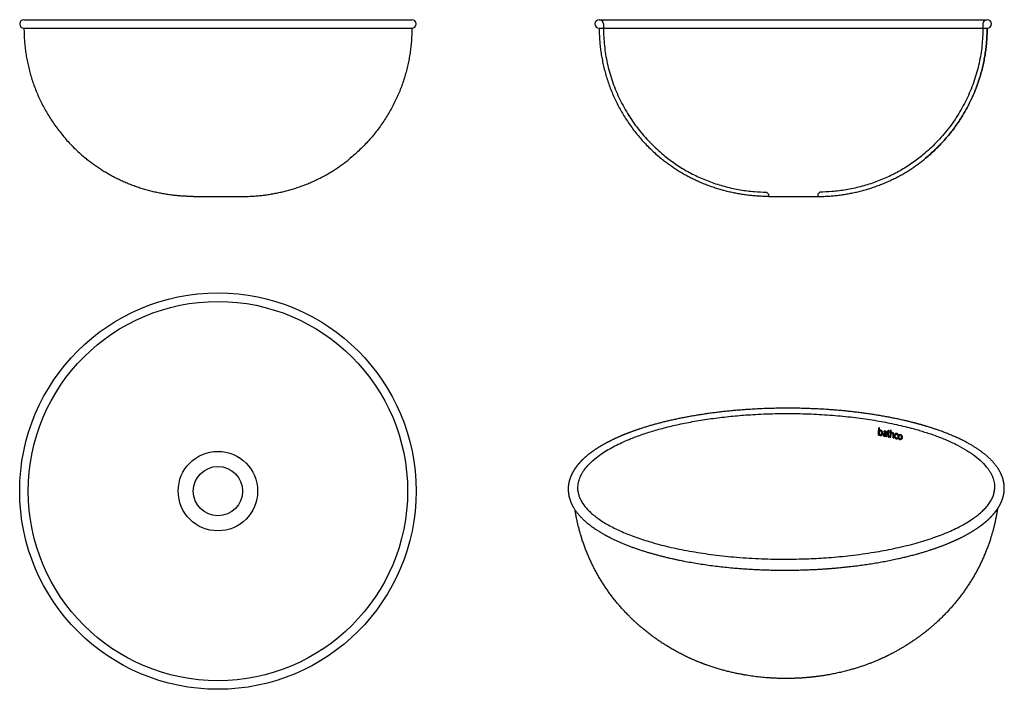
# Model space of a CAD drawing. Header units: millimetres. Extents: x 599 to 1518, y 139 to 764.
import ezdxf

# ---------------------------------------------------------------- set-up
doc = ezdxf.new("R2010")
doc.units = ezdxf.units.MM
doc.header["$MEASUREMENT"] = 0

msp = doc.modelspace()

# ---------------------------------------------------------------- linework, layer by layer
for p, q in [((602.67, 763.67), (964.67, 763.67)), ((1139.51, 763.67), (1501.51, 763.67)), ((602.67, 755.67), (602.68, 755.67)), ((602.68, 755.67), (964.67, 755.67)), ((1139.51, 755.67), (1139.52, 755.67)), ((1139.52, 755.67), (1501.51, 755.67)), ((1143.51, 759.67), (1143.51, 755.67)), ((1497.51, 759.67), (1497.51, 755.67)), ((760.67, 598.67), (806.67, 598.67)), ((1295.54, 602.69), (1297.51, 600.69)), ((1297.51, 600.69), (1297.51, 598.67)), ((1297.51, 598.67), (1343.51, 598.67)), ((1345.49, 602.69), (1343.51, 600.69)), ((1343.51, 600.69), (1343.51, 598.67)), ((1401.1, 382.65), (1400.43, 382.77)), ((1400.99, 379.97), (1401, 379.98)), ((1405.01, 379.57), (1404.98, 378.85)), ((1407.07, 377.63), (1406.83, 377.67)), ((1407.03, 376.99), (1407.02, 376.78)), ((1407.08, 377.79), (1407.07, 377.63)), ((1408.19, 379.25), (1408.16, 378.62)), ((1408.16, 378.62), (1408.97, 378.46)), ((1409, 379.09), (1408.19, 379.25)), ((1409.7, 380.2), (1409.04, 380.11)), ((1410.54, 378.14), (1410.57, 378.76)), ((1412.04, 380.52), (1411.4, 380.65)), ((1411.91, 377.84), (1411.93, 377.85)), ((1418.14, 376.22), (1418.23, 376.92)), ((1400.09, 376.01), (1400.76, 375.89)), ((1400.76, 375.89), (1400.79, 376.45)), ((1406.97, 375.29), (1406.93, 374.72)), ((1406.93, 374.72), (1407.57, 374.6)), ((1407.57, 374.6), (1407.6, 375.6)), ((1410.4, 374.06), (1410.43, 374.71)), ((1411.03, 373.86), (1411.67, 373.73)), ((1413.67, 373.3), (1414.31, 373.16)), ((1417.96, 372.43), (1417.95, 373.13))]:
    msp.add_line(p, q)
for radius in [185, 177, 37.07, 23]:
    msp.add_circle((783.67, 323.65), radius)
for centre, radius, start, end in [((602.67, 759.67), 4, 90, 270), ((964.67, 759.67), 4, 270, 90), ((1139.51, 759.67), 4, 90, 270), ((1139.51, 759.67), 4, 0, 90), ((1501.51, 759.67), 4, 90, 180), ((1501.51, 759.67), 4, 270, 90), ((1132.49, 393.08), 268.14, 356.35107, 357.79674), ((1112.95, 462.76), 299.69, 343.95932, 343.96397), ((1134.99, 392.94), 266.31, 357.20994, 357.78621), ((1353.56, -20.86), 401.43, 82.34572, 82.35253), ((1134.24, 391.71), 273.83, 356.6275, 357.04493), ((1135.3, 392.5), 274.03, 356.47254, 357.06242), ((1129.69, 392.75), 279.64, 357.19992, 357.40833), ((1135.53, 392.45), 274.45, 356.43443, 357.05151), ((1335.44, 17.86), 368.03, 78.22526, 78.37112), ((1132.3, 392.59), 277.67, 357.18542, 357.443), ((1335.45, 17.82), 368.67, 78.24315, 78.39048), ((1136.37, 392.29), 275.27, 356.1615, 357.57706), ((1141.07, 392.04), 271.21, 356.99948, 357.56665), ((1336.63, 23.55), 362.2, 78.00236, 78.00414), ((845.17, 1020.04), 855.17, 311.06421, 311.06645), ((1410.1, 375.27), 0.656, 170.71087, 300.02404), ((1136.44, 392.25), 275.85, 356.14934, 356.66602), ((1136.23, 392.14), 278.08, 356.11516, 356.69382), ((1136.52, 392.08), 278.43, 356.10364, 356.67327), ((1483.15, 327.06), 25.35, 351.26917, 354.52437)]:
    msp.add_arc(centre, radius, start, end)
for points, weights, degree in [([(602.67, 755.67), (602.67, 708.88), (622.27, 665.92), (660.11, 634.35)], [1, 0.941379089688, 0.941379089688, 1], 3), ([(964.67, 755.67), (964.67, 708.88), (945.08, 665.92), (907.23, 634.35)], [1, 0.941379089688, 0.941379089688, 1], 3), ([(1139.51, 755.67), (1139.51, 708.88), (1159.11, 665.92), (1196.95, 634.35)], [1, 0.941379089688, 0.941379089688, 1], 3), ([(1444.08, 634.35), (1481.92, 665.92), (1501.51, 708.88), (1501.51, 755.67)], [1, 0.941379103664, 0.941379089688, 0.999999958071], 3), ([(1501.51, 755.67), (1501.51, 708.88), (1481.92, 665.92), (1444.08, 634.35)], [1, 0.941379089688, 0.941379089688, 1], 3), ([(760.67, 598.67), (723.47, 598.67), (687.94, 611.13), (660.11, 634.35)], [1, 0.954822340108, 0.954822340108, 1], 3), ([(806.67, 598.67), (843.88, 598.67), (879.4, 611.13), (907.23, 634.35)], [1, 0.954822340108, 0.954822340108, 1], 3), ([(1297.51, 598.67), (1260.31, 598.67), (1224.78, 611.13), (1196.95, 634.35)], [1, 0.954822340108, 0.954822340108, 1], 3), ([(1343.51, 598.67), (1380.72, 598.67), (1416.25, 611.13), (1444.08, 634.35)], [0.999999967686, 0.954822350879, 0.954822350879, 0.999999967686], 3), ([(1343.51, 598.67), (1380.72, 598.67), (1416.25, 611.13), (1444.08, 634.35)], [1, 0.954822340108, 0.954822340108, 1], 3), ([(1119.61, 324.36), (1117.56, 351.97), (1169.12, 372.65)], [890.749174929, 946.712866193, 1165.16021077], 2)]:
    msp.add_rational_spline(points, weights, degree=degree)
for points, knots in [([(1143.51, 755.67), (1143.51, 750.25), (1144.09, 739.29), (1146.75, 722.92), (1151.25, 706.7), (1157.61, 690.92), (1165.74, 675.85), (1175.52, 661.75), (1186.78, 648.82), (1195.15, 641.06), (1199.51, 637.42)], [0, 0, 0, 0, 16.277564, 32.863814, 49.693025, 66.699134, 83.816088, 100.977697, 118.117328, 135.167827, 135.167827, 135.167827, 135.167827]), ([(1497.51, 755.67), (1497.51, 750.25), (1496.93, 739.29), (1494.28, 722.92), (1489.77, 706.7), (1483.42, 690.92), (1475.29, 675.85), (1465.5, 661.75), (1454.25, 648.82), (1445.88, 641.06), (1441.51, 637.42)], [0, 0, 0, 0, 16.277564, 32.863814, 49.693025, 66.699134, 83.816088, 100.977697, 118.117328, 135.167827, 135.167827, 135.167827, 135.167827]), ([(1199.51, 637.42), (1202.78, 634.69), (1209.64, 629.47), (1220.69, 622.53), (1232.5, 616.5), (1244.93, 611.48), (1257.82, 607.54), (1271.01, 604.72), (1283.64, 603.13), (1291.86, 602.73), (1295.54, 602.69)], [0, 0, 0, 0, 12.775107, 25.82599, 39.094393, 52.513676, 66.010857, 79.509199, 92.931118, 104.179113, 104.179113, 104.179113, 104.179113]), ([(1441.51, 637.42), (1438.24, 634.69), (1431.38, 629.47), (1420.34, 622.53), (1408.53, 616.5), (1396.1, 611.48), (1383.2, 607.54), (1370.02, 604.72), (1357.38, 603.13), (1349.16, 602.73), (1345.49, 602.69)], [0, 0, 0, 0, 12.775107, 25.82599, 39.094393, 52.513676, 66.010857, 79.509199, 92.931118, 104.179113, 104.179113, 104.179113, 104.179113]), ([(1400.79, 376.45), (1400.82, 376.38), (1400.88, 376.27), (1401.03, 376.06), (1401.26, 375.84), (1401.54, 375.69), (1401.8, 375.61), (1401.94, 375.58), (1402.01, 375.56), (1402.14, 375.54), (1402.38, 375.52), (1402.74, 375.58), (1403.06, 375.72), (1403.34, 375.96), (1403.56, 376.28), (1403.74, 376.67), (1403.85, 377.12), (1403.89, 377.45), (1403.9, 377.62), (1403.91, 377.81), (1403.92, 378.18), (1403.87, 378.7), (1403.76, 379.16), (1403.59, 379.55), (1403.36, 379.88), (1403.06, 380.13), (1402.76, 380.28), (1402.5, 380.36), (1402.36, 380.4), (1402.28, 380.41), (1402.21, 380.42), (1402.08, 380.44), (1401.82, 380.45), (1401.58, 380.4), (1401.36, 380.3), (1401.16, 380.17), (1401.04, 380.05), (1400.98, 379.95)], [0, 0, 0, 0, 0.187687, 0.355796, 0.69574, 1.03537, 1.228348, 1.431511, 1.431511, 1.431511, 1.779106, 2.091899, 2.404378, 2.734613, 3.085975, 3.469704, 3.883076, 4.35647, 4.35647, 4.35647, 4.888661, 5.363069, 5.77377, 6.16168, 6.521132, 6.867887, 7.220478, 7.417442, 7.620945, 7.620945, 7.620945, 7.817133, 7.993269, 8.320361, 8.485155, 8.649337, 8.957135, 8.957135, 8.957135, 8.957135]), ([(1402.21, 379.79), (1402.3, 379.78), (1402.46, 379.73), (1402.68, 379.6), (1402.86, 379.41), (1403, 379.17), (1403.1, 378.89), (1403.2, 378.42), (1403.21, 378.05), (1403.19, 377.78), (1403.18, 377.66), (1403.16, 377.42), (1403.08, 377.08), (1402.97, 376.78), (1402.83, 376.54), (1402.65, 376.36), (1402.44, 376.25), (1402.2, 376.21), (1402.04, 376.22), (1401.96, 376.24), (1401.87, 376.25), (1401.7, 376.31), (1401.47, 376.44), (1401.27, 376.64), (1401.11, 376.9), (1400.99, 377.2), (1400.91, 377.55), (1400.87, 377.93), (1400.88, 378.2), (1400.88, 378.34), (1400.89, 378.46), (1400.92, 378.7), (1401.01, 379.02), (1401.13, 379.3), (1401.28, 379.53), (1401.48, 379.69), (1401.7, 379.8), (1401.95, 379.83), (1402.12, 379.81), (1402.21, 379.79)], [0, 0, 0, 0, 0.229839, 0.461203, 0.686158, 0.933944, 1.20673, 1.508735, 2.228252, 2.228252, 2.228252, 2.571032, 2.889985, 3.172694, 3.428707, 3.644948, 3.860563, 4.06403, 4.297957, 4.297957, 4.297957, 4.54343, 4.780185, 5.034149, 5.294932, 5.596761, 5.918332, 6.271087, 6.652889, 6.652889, 6.652889, 6.982381, 7.290254, 7.567578, 7.816948, 8.03785, 8.247036, 8.475731, 8.723452, 8.723452, 8.723452, 8.723452]), ([(1406.83, 377.67), (1406.64, 377.71), (1406.3, 377.77), (1405.81, 377.8), (1405.39, 377.76), (1405.04, 377.65), (1404.75, 377.47), (1404.54, 377.22), (1404.4, 376.9), (1404.36, 376.67), (1404.36, 376.54), (1404.35, 376.44), (1404.35, 376.23), (1404.4, 375.93), (1404.5, 375.67), (1404.7, 375.36), (1405.01, 375.12), (1405.38, 374.97), (1405.59, 374.91), (1405.71, 374.89), (1405.77, 374.87), (1405.9, 374.86), (1406.14, 374.84), (1406.42, 374.88), (1406.72, 375.03), (1406.87, 375.18), (1406.94, 375.27)], [0, 0, 0, 0, 0.524908, 0.953029, 1.331603, 1.660646, 1.957014, 2.246784, 2.552117, 2.891824, 2.891824, 2.891824, 3.187899, 3.454529, 3.70372, 3.950384, 4.46273, 4.739145, 5.053363, 5.053363, 5.053363, 5.235295, 5.40738, 5.708648, 5.99981, 6.29701, 6.29701, 6.29701, 6.29701]), ([(1404.98, 378.85), (1405.04, 378.88), (1405.16, 378.92), (1405.37, 379), (1405.63, 379.06), (1405.89, 379.06), (1406.12, 379.04), (1406.23, 379.02), (1406.29, 379.01), (1406.36, 379), (1406.49, 378.96), (1406.67, 378.88), (1406.81, 378.77), (1406.97, 378.58), (1407.08, 378.24), (1407.08, 377.95), (1407.08, 377.79)], [0, 0, 0, 0, 0.188084, 0.342533, 0.618662, 0.90277, 1.065367, 1.223432, 1.223432, 1.223432, 1.419176, 1.589521, 1.75254, 1.909988, 2.256808, 2.699704, 2.699704, 2.699704, 2.699704]), ([(1407.71, 377.59), (1407.72, 377.74), (1407.72, 378.01), (1407.68, 378.4), (1407.59, 378.73), (1407.45, 379.01), (1407.25, 379.24), (1406.99, 379.42), (1406.68, 379.56), (1406.45, 379.62), (1406.32, 379.65), (1406.26, 379.66), (1406.15, 379.67), (1405.92, 379.7), (1405.64, 379.7), (1405.32, 379.66), (1405.11, 379.6), (1405.01, 379.57)], [0, 0, 0, 0, 0.402855, 0.74722, 1.049108, 1.33051, 1.601098, 1.878778, 2.185315, 2.535365, 2.535365, 2.535365, 2.696452, 2.849429, 3.158587, 3.457419, 3.738476, 3.738476, 3.738476, 3.738476]), ([(1407.02, 376.78), (1407.01, 376.66), (1406.99, 376.45), (1406.92, 376.15), (1406.82, 375.9), (1406.68, 375.7), (1406.51, 375.56), (1406.3, 375.48), (1406.06, 375.45), (1405.89, 375.47), (1405.8, 375.49), (1405.74, 375.5), (1405.63, 375.53), (1405.43, 375.62), (1405.21, 375.78), (1405.06, 376.05), (1405.04, 376.25), (1405.05, 376.35), (1405.05, 376.43), (1405.08, 376.6), (1405.17, 376.81), (1405.33, 376.97), (1405.55, 377.08), (1405.82, 377.12), (1406.13, 377.13), (1406.53, 377.08), (1406.81, 377.03), (1406.98, 377)], [0, 0, 0, 0, 0.322609, 0.597462, 0.836363, 1.048282, 1.243873, 1.439853, 1.659161, 1.900916, 1.900916, 1.900916, 2.063327, 2.222392, 2.50962, 2.768928, 3.044685, 3.044685, 3.044685, 3.281702, 3.489679, 3.681349, 3.891929, 4.130832, 4.415099, 4.758216, 5.211727, 5.211727, 5.211727, 5.211727]), ([(1411.83, 376.21), (1411.83, 376.32), (1411.85, 376.54), (1411.92, 376.86), (1412.03, 377.13), (1412.18, 377.36), (1412.36, 377.53), (1412.56, 377.63), (1412.79, 377.67), (1412.95, 377.65), (1413.02, 377.63), (1413.1, 377.62), (1413.24, 377.57), (1413.43, 377.47), (1413.58, 377.34), (1413.7, 377.16), (1413.78, 376.96), (1413.86, 376.6), (1413.85, 376.31), (1413.84, 376.1)], [0, 0, 0, 0, 0.307271, 0.602224, 0.873565, 1.119064, 1.338523, 1.536131, 1.737203, 1.957012, 1.957012, 1.957012, 2.168485, 2.355814, 2.53687, 2.725258, 2.924683, 3.146345, 3.713229, 3.713229, 3.713229, 3.713229]), ([(1414.48, 375.92), (1414.49, 376.09), (1414.49, 376.4), (1414.45, 376.84), (1414.37, 377.21), (1414.24, 377.53), (1414.05, 377.78), (1413.81, 377.99), (1413.5, 378.14), (1413.28, 378.21), (1413.16, 378.24), (1413.1, 378.25), (1412.97, 378.27), (1412.72, 378.28), (1412.44, 378.24), (1412.14, 378.09), (1411.99, 377.93), (1411.92, 377.84)], [0, 0, 0, 0, 0.458054, 0.853063, 1.196984, 1.498031, 1.777523, 2.062179, 2.363859, 2.694879, 2.694879, 2.694879, 2.880307, 3.046905, 3.359595, 3.654519, 3.95694, 3.95694, 3.95694, 3.95694]), ([(1408.81, 375.64), (1408.8, 375.51), (1408.8, 375.29), (1408.82, 374.98), (1408.87, 374.74), (1408.96, 374.53), (1409.1, 374.36), (1409.28, 374.22), (1409.5, 374.11), (1409.67, 374.07), (1409.75, 374.05), (1409.78, 374.05), (1409.84, 374.04), (1409.95, 374.02), (1410.09, 374.02), (1410.26, 374.03), (1410.36, 374.05), (1410.4, 374.06)], [0, 0, 0, 0, 0.353394, 0.614036, 0.832558, 1.031822, 1.227881, 1.42572, 1.649043, 1.89348, 1.89348, 1.89348, 1.969167, 2.04488, 2.208362, 2.357515, 2.489009, 2.489009, 2.489009, 2.489009]), ([(1420.48, 376.6), (1420.35, 376.63), (1420.09, 376.67), (1419.7, 376.64), (1419.35, 376.51), (1419.05, 376.28), (1418.8, 375.97), (1418.61, 375.58), (1418.48, 375.11), (1418.44, 374.78), (1418.43, 374.61), (1418.42, 374.43), (1418.42, 374.08), (1418.51, 373.42), (1418.73, 372.82), (1419.08, 372.34), (1419.5, 371.95), (1419.89, 371.77), (1420.16, 371.7), (1420.3, 371.67), (1420.57, 371.63), (1420.96, 371.66), (1421.31, 371.78), (1421.61, 372), (1421.86, 372.31), (1422.06, 372.7), (1422.18, 373.16), (1422.22, 373.5), (1422.24, 373.67), (1422.25, 373.85), (1422.25, 374.21), (1422.16, 374.87), (1421.94, 375.48), (1421.58, 375.97), (1421.16, 376.36), (1420.76, 376.53), (1420.48, 376.6)], [0, 0, 0, 0, 0.373004, 0.717886, 1.042466, 1.388144, 1.743512, 2.130123, 2.571212, 3.046353, 3.046353, 3.046353, 3.530161, 4.001452, 4.847493, 5.245463, 5.632399, 6.396052, 6.396052, 6.396052, 6.787528, 7.132894, 7.458217, 7.796051, 8.143935, 8.532875, 8.976832, 9.454342, 9.454342, 9.454342, 9.943132, 10.419164, 11.275631, 11.678778, 12.070418, 12.841659, 12.841659, 12.841659, 12.841659]), ([(1420.23, 372.35), (1420.13, 372.37), (1419.95, 372.44), (1419.7, 372.59), (1419.49, 372.79), (1419.26, 373.14), (1419.09, 373.7), (1419.08, 374.18), (1419.09, 374.44), (1419.1, 374.57), (1419.13, 374.81), (1419.21, 375.15), (1419.33, 375.44), (1419.49, 375.68), (1419.69, 375.85), (1419.92, 375.95), (1420.17, 375.99), (1420.35, 375.96), (1420.44, 375.94), (1420.53, 375.92), (1420.7, 375.86), (1421.03, 375.65), (1421.36, 375.23), (1421.57, 374.59), (1421.59, 374.11), (1421.58, 373.86), (1421.57, 373.74), (1421.54, 373.49), (1421.45, 373.15), (1421.33, 372.85), (1421.17, 372.62), (1420.97, 372.44), (1420.74, 372.34), (1420.49, 372.3), (1420.32, 372.33), (1420.23, 372.35)], [0, 0, 0, 0, 0.272631, 0.528771, 0.783352, 1.058847, 1.653624, 2.366008, 2.366008, 2.366008, 2.706822, 3.02936, 3.312662, 3.568579, 3.805303, 4.020372, 4.247928, 4.495651, 4.495651, 4.495651, 4.752177, 5.00605, 5.545598, 6.163638, 6.839471, 6.839471, 6.839471, 7.181055, 7.519412, 7.790701, 8.054693, 8.28683, 8.503391, 8.73198, 8.980565, 8.980565, 8.980565, 8.980565]), ([(1119.61, 324.36), (1119.69, 323.25), (1120.04, 320.99), (1121.1, 317.65), (1122.68, 314.32), (1124.81, 310.96), (1127.47, 307.65), (1130.67, 304.35), (1134.28, 301.18), (1138.42, 298.03), (1142.96, 295), (1148.05, 291.99), (1153.43, 289.15), (1159.25, 286.39), (1165.43, 283.74), (1174.39, 280.29), (1181.37, 277.98), (1186.12, 276.56), (1189.23, 275.62), (1195.27, 273.92), (1207.74, 270.81), (1223.8, 267.51), (1244.09, 264.36), (1265.6, 262), (1288.21, 260.51), (1311.53, 259.97), (1333.36, 260.37), (1347.37, 261.17), (1353.56, 261.63), (1360.43, 262.14), (1374.65, 263.48), (1394.93, 266.29), (1414.61, 269.96), (1432.49, 274.22), (1446.69, 278.49), (1456.97, 282.16), (1463.91, 284.92), (1470.63, 287.89), (1476.72, 290.91), (1482.56, 294.18), (1486.08, 296.4), (1487.89, 297.64), (1489.28, 298.59), (1492.2, 300.7), (1496.06, 303.91), (1499.6, 307.38), (1502.48, 310.75), (1504.93, 314.37), (1506.78, 318.01), (1507.98, 321.65), (1508.36, 324.13), (1508.44, 325.29)], [0, 0, 0, 0, 3.040259, 6.213579, 9.537282, 13.06928, 17.036733, 21.110778, 25.59379, 30.127245, 35.293222, 40.483759, 46.243254, 51.887488, 58.044866, 64.563992, 78.080993, 78.080993, 78.080993, 86.953548, 95.179302, 113.13822, 131.635533, 151.163419, 172.144101, 193.428449, 214.761531, 231.690758, 231.690758, 231.690758, 250.48192, 270.614696, 287.513896, 305.07223, 320.721481, 327.952139, 334.821895, 341.097884, 347.986867, 353.350158, 359.338409, 359.338409, 359.338409, 363.919829, 369.1716, 373.017869, 377.419457, 381.262341, 384.901435, 388.522705, 391.697018, 391.697018, 391.697018, 391.697018])]:
    msp.add_open_spline(points, degree=3, knots=knots)
for points, weights, degree, knots in [([(1164.61, 377.11), (1168.59, 378.68), (1176.54, 381.55), (1188.99, 385.38), (1202.56, 388.92), (1217.51, 392.17), (1233.56, 395), (1250.08, 397.29), (1266.98, 399.04), (1289.98, 400.68), (1313.18, 401.24), (1335.28, 400.75), (1351.12, 399.96), (1367.35, 398.69), (1383.96, 396.82), (1400.1, 394.43), (1410, 392.61), (1414.88, 391.62), (1420.1, 390.55), (1430.08, 388.31), (1444.49, 384.37), (1457.43, 380.12), (1467.67, 376.13), (1475.14, 372.78), (1482.08, 369.35), (1488.34, 365.81), (1494.11, 362), (1498.08, 359.08), (1501.51, 356.25), (1503.56, 354.34), (1504.43, 353.48), (1504.86, 353.05), (1505.3, 352.61), (1505.72, 352.17), (1506.62, 351.23), (1508.2, 349.48), (1510.93, 346), (1513.66, 341.7), (1516.06, 336.23), (1516.97, 332.43), (1517.24, 330.52), (1517.74, 326.99), (1517.61, 323.43), (1516.84, 319.88), (1516.15, 316.68), (1514.94, 313.52), (1513.26, 310.44), (1511.08, 306.46), (1508.1, 302.59), (1501.25, 295.76), (1497.58, 292.73), (1493.41, 289.82), (1491.45, 288.45), (1487.65, 285.99), (1481.38, 282.4), (1474.91, 279.12), (1467.82, 275.91), (1460.56, 272.96), (1452.75, 270.12), (1444.53, 267.43), (1432.86, 264.02), (1417.27, 260.19), (1397.03, 256.32), (1375.87, 253.33), (1361.35, 251.94), (1354.34, 251.41), (1322.85, 249.01), (1290.45, 249.37), (1245.03, 253.9), (1231.05, 255.93), (1205.47, 260.91), (1193.88, 263.77), (1183.19, 267.05), (1178.95, 268.35), (1170.72, 271.09), (1159.16, 275.66), (1148.68, 280.58), (1139.47, 285.76), (1132.61, 290.43), (1127.74, 294.32), (1124.44, 297.3), (1121.47, 300.35), (1118.86, 303.44), (1116.67, 306.47), (1115.41, 308.55), (1114.87, 309.52), (1113.62, 311.78), (1112.63, 314.09), (1111.13, 319), (1110.68, 321.6), (1110.56, 324.21), (1110.49, 326), (1110.57, 327.78), (1110.81, 329.54), (1111.1, 331.6), (1111.59, 333.63), (1113.01, 337.75), (1113.97, 339.83), (1117.25, 345.57), (1120.07, 349.13), (1123.49, 352.53), (1124.7, 353.74), (1127.21, 356.04), (1131.35, 359.36), (1135.77, 362.49), (1140.78, 365.66), (1146.13, 368.68), (1152.01, 371.66), (1158.13, 374.47), (1162.41, 376.24), (1164.61, 377.11)], [1, 1, 1, 1, 1, 1, 1, 1, 1, 1, 1, 1, 1, 1, 1, 1, 1, 1, 1, 1, 1, 1, 1, 1, 1, 1, 1, 1, 1, 1, 1, 0.999927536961, 0.999927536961, 1, 1, 1, 1, 1, 1, 1, 1, 0.993423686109, 0.986969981, 0.980562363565, 0.974862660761, 0.969259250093, 0.9637485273, 0.956711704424, 0.94983425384, 0.937689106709, 0.932326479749, 0.927180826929, 0.927180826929, 0.927180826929, 0.927180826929, 0.927180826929, 0.927180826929, 0.927180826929, 0.927180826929, 0.927180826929, 0.927180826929, 0.927180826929, 0.927180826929, 0.927180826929, 0.927180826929, 0.927180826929, 0.923332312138, 0.92419022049, 0.932303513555, 0.93593514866, 0.944884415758, 0.950073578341, 0.95604316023, 0.95604316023, 0.95604316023, 0.95604316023, 0.95604316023, 0.95604316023, 0.95604316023, 0.95604316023, 0.95604316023, 0.95604316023, 0.95604316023, 0.95604316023, 0.95604316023, 0.95604316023, 0.960079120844, 0.964167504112, 0.972909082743, 0.977551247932, 0.982257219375, 0.979649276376, 0.979649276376, 0.982257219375, 0.986065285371, 0.989888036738, 0.997820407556, 1.00192699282, 1.01362422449, 1.02123181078, 1.02871898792, 1.02871898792, 1.02871898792, 1.02871898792, 1.02871898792, 1.02871898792, 1.02871898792, 1.02871898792, 1.02871898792, 1.02871898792, 1.02871898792], 3, [0, 0, 0, 0, 11.679715, 23.031375, 35.510967, 49.922525, 64.770459, 79.945953, 95.402877, 111.09848, 142.804459, 158.683318, 171.361805, 186.05806, 203.073866, 216.956653, 230.530125, 230.530125, 230.530125, 245.074313, 258.415697, 271.264069, 282.209491, 288.370837, 293.57897, 303.319939, 307.970326, 312.446554, 316.753361, 320.081606, 320.081606, 320.081606, 321.75826, 321.75826, 321.75826, 325.308535, 328.186101, 333.816542, 339.15533, 344.421841, 344.421841, 344.421841, 367.747783, 367.747783, 367.747783, 388.54264, 388.54264, 388.54264, 415.139279, 415.139279, 437.369897, 437.369897, 437.369897, 443.914327, 449.702634, 457.061612, 463.699197, 470.905369, 478.45256, 486.336802, 494.504597, 511.598129, 530.106214, 550.687061, 569.868928, 569.868928, 569.868928, 644.956508, 644.956508, 680.513063, 680.513063, 714.033651, 714.033651, 714.033651, 726.141488, 737.668826, 747.927979, 757.711446, 766.458111, 770.535834, 774.709914, 778.564029, 782.138088, 785.735109, 788.764003, 788.764003, 788.764003, 804.078247, 804.078247, 821.116395, 821.116395, 821.116395, 825.974547, 825.974547, 825.974547, 839.77134, 839.77134, 854.483483, 854.483483, 881.705313, 881.705313, 881.705313, 886.380522, 890.990815, 896.16626, 901.138589, 907.172409, 912.900013, 919.108438, 925.543167, 925.543167, 925.543167, 925.543167]), ([(1169.12, 372.65), (1275.01, 415.13), (1412.1, 386.82), (1511.31, 366.33), (1508.44, 325.29)], [1165.16021077, 917.309007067, 1203.38722781, 904.49759643, 917.100346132], 2, [-1112.123799, -1112.123799, -1112.123799, -834.09285, -834.09285, -635.690967, -635.690967, -635.690967]), ([(1418.23, 376.92), (1418.19, 376.95), (1418.1, 377), (1417.95, 377.08), (1417.67, 377.22), (1417.42, 377.3), (1417.25, 377.34), (1417.1, 377.37), (1416.81, 377.42), (1416.39, 377.39), (1416, 377.26), (1415.68, 377.04), (1415.41, 376.72), (1415.21, 376.32), (1415.08, 375.86), (1415.04, 375.52), (1415.03, 375.35), (1415.02, 375.18), (1415.02, 374.84), (1415.12, 374.19), (1415.41, 373.45), (1415.93, 372.89), (1416.45, 372.6), (1416.73, 372.51), (1416.88, 372.48), (1416.97, 372.46), (1417.15, 372.42), (1417.33, 372.4), (1417.51, 372.39), (1417.69, 372.39), (1417.87, 372.41), (1417.96, 372.43)], [1, 1, 1, 1, 1, 1, 1, 1, 1, 1, 1, 1, 1, 1, 1, 1, 1, 1, 1, 1, 1, 1, 1, 1, 1, 0.999948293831, 0.999843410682, 0.999733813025, 0.999620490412, 0.999506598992, 0.999389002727, 0.999328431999], 3, [0, 0, 0, 0, 0.14054, 0.263137, 0.497592, 0.979117, 0.979117, 0.979117, 1.389239, 1.770654, 2.129119, 2.481189, 2.842391, 3.246564, 3.686622, 4.160878, 4.160878, 4.160878, 4.630938, 5.087854, 5.945693, 6.748547, 7.143695, 7.553622, 7.553622, 7.553622, 7.886856, 8.22009, 8.22009, 8.555342, 8.890594, 8.890594, 8.890594, 8.890594]), ([(1417.95, 373.13), (1417.87, 373.11), (1417.72, 373.09), (1417.56, 373.07), (1417.41, 373.06), (1417.25, 373.06), (1417.09, 373.09), (1417.01, 373.1), (1416.91, 373.13), (1416.72, 373.19), (1416.35, 373.4), (1415.99, 373.82), (1415.73, 374.47), (1415.69, 374.95), (1415.7, 375.2), (1415.71, 375.33), (1415.74, 375.58), (1415.83, 375.92), (1415.97, 376.22), (1416.16, 376.45), (1416.39, 376.61), (1416.66, 376.71), (1416.91, 376.73), (1417.12, 376.71), (1417.23, 376.69), (1417.28, 376.68), (1417.31, 376.67), (1417.37, 376.66), (1417.49, 376.62), (1417.65, 376.54), (1417.88, 376.4), (1418.04, 376.28), (1418.14, 376.22)], [1203.65915918, 1203.7222231, 1203.8487978, 1203.97329585, 1204.09629984, 1204.21619047, 1204.32915329, 1204.38425314, 1204.38425314, 1204.38425314, 1204.38425314, 1204.38425314, 1204.38425314, 1204.38425314, 1204.38425314, 1204.38425314, 1204.38425314, 1204.38425314, 1204.38425314, 1204.38425314, 1204.38425314, 1204.38425314, 1204.38425314, 1204.38425314, 1204.38425314, 1204.38425314, 1204.38425314, 1204.38425314, 1204.38425314, 1204.38425314, 1204.38425314, 1204.38425314, 1204.38425314], 3, [0, 0, 0, 0, 0.290099, 0.580199, 0.580199, 0.87505, 1.169901, 1.169901, 1.169901, 1.451278, 1.729105, 2.300017, 2.930595, 3.6109, 3.6109, 3.6109, 3.970345, 4.291128, 4.585028, 4.84963, 5.099086, 5.353329, 5.623646, 5.778617, 5.928342, 5.928342, 5.928342, 6.00556, 6.08686, 6.276955, 6.50069, 6.817513, 6.817513, 6.817513, 6.817513]), ([(1218.91, 170.16), (1204.9, 177.08), (1191.74, 185.61), (1179.77, 195.65), (1175.55, 199.2), (1167.41, 206.65), (1156.36, 218.75), (1146.51, 231.67), (1137.85, 245.4), (1130.53, 259.78), (1124.5, 274.84), (1119.92, 290.24), (1117.8, 300.82), (1116.99, 306.08)], [1040.11566729, 1040.66420187, 1041.21497024, 1041.70492872, 1041.70492872, 1041.70492872, 1041.70492872, 1041.70492872, 1041.70492872, 1041.70492872, 1041.70492872, 1041.70492872, 1041.70492872, 1041.70492872], 3, [0, 0, 0, 0, 42.077126, 42.077126, 42.077126, 57.111331, 72.139802, 86.732644, 101.388807, 116.348646, 130.697364, 145.601614, 160.106163, 160.106163, 160.106163, 160.106163]), ([(1511.15, 306.99), (1510.54, 302.93), (1509.79, 298.89), (1508.91, 294.89), (1507.97, 290.66), (1505.52, 281.25), (1500.51, 266.98), (1493.77, 252.24), (1485.8, 238.31), (1476.68, 225.21), (1466.41, 212.9), (1455.16, 201.58), (1447.04, 194.7), (1442.98, 191.52), (1432.58, 183.4), (1421.37, 176.37), (1409.56, 170.48)], [1, 0.999595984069, 0.999595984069, 1, 1, 1, 1, 1, 1, 1, 1, 1, 1, 1, 0.999678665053, 0.999328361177, 0.998985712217], 3, [0, 0, 0, 0, 11.18733, 11.18733, 11.18733, 22.987733, 37.695615, 52.398045, 67.138165, 81.40904, 95.912057, 110.816666, 124.895053, 124.895053, 124.895053, 160.366886, 160.366886, 160.366886, 160.366886]), ([(1409.56, 170.48), (1406.83, 169.12), (1400.24, 166.06), (1388.39, 161.26), (1372.98, 156.28), (1353.91, 151.98), (1340.91, 150.25), (1334.3, 149.66), (1326.36, 148.95), (1318.38, 148.65), (1302.52, 148.89), (1294.66, 149.41), (1270.75, 152.26), (1254.89, 155.9), (1239.73, 161.33), (1232.84, 163.8), (1225.45, 166.92), (1218.91, 170.16)], [1, 1, 1, 1, 1, 1, 1, 1, 0.99979531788, 0.999728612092, 0.99988988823, 1.00011343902, 1.0011842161, 1.00244055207, 1.00390397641, 1.00457017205, 1.00527954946, 1.00601261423], 3, [0, 0, 0, 0, 8.322854, 17.287936, 34.847992, 52.453323, 70.559402, 70.559402, 70.559402, 91.876933, 91.876933, 112.895369, 112.895369, 156.309013, 156.309013, 156.309013, 176.065129, 176.065129, 176.065129, 176.065129])]:
    msp.add_rational_spline(points, weights, degree=degree, knots=knots)

doc.saveas('drawing.dxf')
